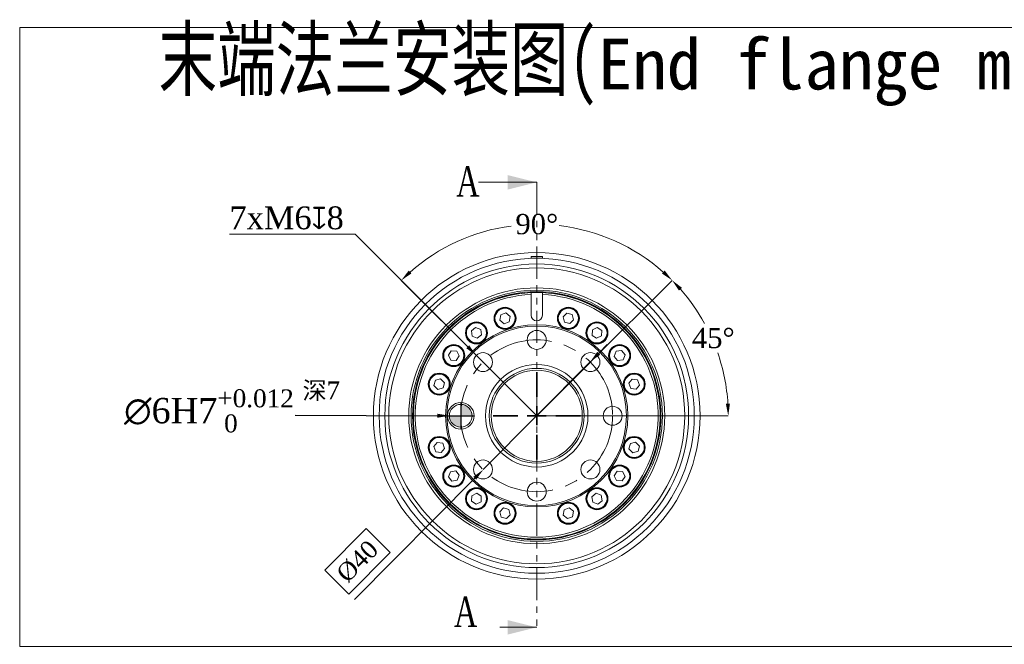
# Model space of a CAD drawing. Header units: millimetres. Extents: x 739 to 2419, y 424 to 1092.
# Tile 42 of 59: x 2035 to 2229, y 790 to 913. Entities that reach past the tile are written whole.
import ezdxf

# ---------------------------------------------------------------- set-up
doc = ezdxf.new("R2010")
doc.units = ezdxf.units.MM
doc.header["$PDSIZE"] = -1
doc.linetypes.add('CENTERX2', pattern=[20.32, 12.7, -2.54, 2.54, -2.54])
doc.linetypes.add('PHANTOM', pattern=[12.7, 6.35, -1.27, 1.27, -1.27, 1.27, -1.27])
for name, color, linetype in [('2细线层', 4, 'Continuous'), ('5剖面线层', 2, 'Continuous'), ('6文字层', 3, 'Continuous')]:
    doc.layers.add(name, color=color, linetype=linetype)
doc.layers.add('5', color=7, linetype='Continuous', lineweight=35)
doc.styles.add('PC_TEXTSTYLE', font='ISOCP.SHX', dxfattribs={"width": 0.707, "bigfont": 'GBCBIG.SHX'})
doc.styles.add('SLDTEXTSTYLE0', font='TXT', dxfattribs={"width": 0.7})
doc.styles.get("Standard").update_dxf_attribs({"font": 'times.ttf'})
doc.dimstyles.new('ISO-25', dxfattribs={"dimtxt": 3.5, "dimasz": 2.5, "dimexe": 1.25, "dimexo": 0.625, "dimtad": 1, "dimdec": 0, "dimlfac": 6.8399, "dimtxsty": 'Standard', "dimcen": 2.5, "dimadec": 0, "dimazin": 0, "dimtfac": 1, "dimtmove": 0, "dimatfit": 3, "dimfxl": 1, "dimarcsym": 0})
doc.dimstyles.new('SLDDIMSTYLE1', dxfattribs={"dimtxt": 3.5, "dimasz": 2.4, "dimexe": 0, "dimexo": 0.0625, "dimgap": 0.875, "dimtad": 0, "dimtih": 1, "dimtoh": 1, "dimdec": 4, "dimlfac": 7, "dimzin": 12, "dimdsep": 46, "dimtxsty": 'SLDTEXTSTYLE0', "dimsah": 1, "dimcen": 0.09, "dimazin": 3, "dimtfac": 1, "dimtdec": 3, "dimtofl": 0, "dimtmove": 0, "dimatfit": 3, "dimfxl": 1, "dimfrac": 2, "dimtolj": 1, "dimtzin": 12, "dimlwd": 5, "dimlwe": 5, "dimarcsym": 0})
doc.dimstyles.new('副本 (2) SLDDIMSTYLE5', dxfattribs={"dimtxt": 5, "dimasz": 2.4, "dimexe": 0, "dimexo": 0.0625, "dimgap": 0.875, "dimtad": 0, "dimtih": 1, "dimtoh": 1, "dimlfac": 1.333333, "dimrnd": 1e-09, "dimdsep": 46, "dimtxsty": 'Standard', "dimsah": 1, "dimcen": 0, "dimadec": 0, "dimazin": 2, "dimtol": 1, "dimtm": 1e-09, "dimtfac": 1, "dimtdec": 3, "dimtmove": 1, "dimatfit": 3, "dimfxl": 1, "dimfrac": 2, "dimtolj": 1, "dimtzin": 0, "dimarcsym": 0})

# ---------------------------------------------------------------- blocks, each defined once
blk = doc.blocks.new('*D117')
at = {"layer": '5', "color": 0, "lineweight": 5}
for p, q in [((2126.11, 845.86), (2110, 861.97)), ((2147.41, 845.86), (2163.52, 861.97))]:
    blk.add_line(p, q, dxfattribs=at)
for start, end in [(97.7019, 131.366), (48.634, 83.3134)]:
    blk.add_arc((2136.76, 835.2), 37.85, start, end, dxfattribs=at)
at = {"layer": '5', "color": 0}
for points in [[(2111.48, 863.9), (2112.02, 863.32), (2110, 861.97)], [(2161.5, 863.32), (2162.05, 863.9), (2163.52, 861.97)]]:
    blk.add_solid(points, dxfattribs=at)
at = {"layer": 'Defpoints', "color": 0}
for p in [(2146.56, 871.76), (2126.15, 845.81), (2147.37, 845.81), (2136.76, 835.2), (2136.76, 835.2)]:
    blk.add_point(p, dxfattribs=at)
at = {"layer": '5', "color": 0, "lineweight": 5, "insert": (2132.56, 875.09), "char_height": 4, "attachment_point": 1}
blk.add_mtext('\\A1;90%%d', dxfattribs=at)
blk = doc.blocks.new('*D118')
at = {"layer": '5', "color": 0, "lineweight": 5}
for p, q in [((2147.41, 845.86), (2163.52, 861.97)), ((2147.7, 835.2), (2174.61, 835.2))]:
    blk.add_line(p, q, dxfattribs=at)
for start, end in [(28.8307, 41.366), (3.634, 19.1756)]:
    blk.add_arc((2136.76, 835.2), 37.85, start, end, dxfattribs=at)
at = {"layer": '5', "color": 0}
for points in [[(2165.46, 860.49), (2164.87, 859.94), (2163.52, 861.97)], [(2174.13, 837.59), (2174.93, 837.62), (2174.61, 835.2)]]:
    blk.add_solid(points, dxfattribs=at)
at = {"layer": 'Defpoints', "color": 0}
for p in [(2147.37, 845.81), (2173.32, 845), (2125.89, 835.2), (2136.76, 835.2), (2147.64, 835.2)]:
    blk.add_point(p, dxfattribs=at)
at = {"layer": '5', "color": 0, "lineweight": 5, "insert": (2167.42, 852.58), "char_height": 4, "attachment_point": 1}
blk.add_mtext('\\A1;45%%d', dxfattribs=at)
blk = doc.blocks.new('*D119')
at = {"layer": '5', "color": 0, "lineweight": 5}
for p, q in [((2076.06, 871.11), (2100.9, 871.11)), ((2100.9, 871.11), (2123.13, 848.84)), ((2126.06, 845.81), (2126.24, 845.81)), ((2126.15, 845.72), (2126.15, 845.9))]:
    blk.add_line(p, q, dxfattribs=at)
at = {"layer": '5', "color": 0}
blk.add_solid([(2122.85, 848.55), (2123.42, 849.12), (2124.83, 847.14)], dxfattribs=at)
at = {"layer": 'Defpoints', "color": 0}
for p in [(2124.83, 847.14), (2127.48, 844.48)]:
    blk.add_point(p, dxfattribs=at)
at = {"layer": '5', "color": 0, "lineweight": 5, "insert": (2076.06, 876.57), "char_height": 4.5, "attachment_point": 1}
blk.add_mtext('\\A1;7xM6{\\famgdt|b0|i0|c0|p0;x}{8}', dxfattribs=at)
blk = doc.blocks.new('SW_CENTERMARKSYMBOL_1')
at = {"layer": '5', "color": 0}
for p, q in [((0, 2.5), (0, 5.75)), ((-2.5, 0), (-5.75, 0)), ((0, 0), (-1.25, 0)), ((0, 0), (0, 1.25)), ((0, 0), (0, -1.25)), ((0, 0), (1.25, 0)), ((2.5, 0), (5.75, 0)), ((0, -2.5), (0, -5.75))]:
    blk.add_line(p, q, dxfattribs=at)
blk = doc.blocks.new('*D137')
at = {"color": 0, "lineweight": -2}
for p, q in [((2149.01, 847.56), (2150.7, 849.26)), ((2147.32, 845.85), (2126.2, 824.56)), ((2100.74, 798.89), (2124.51, 822.85)), ((2103.06, 812.9), (2094.9, 804.68)), ((2107.81, 808.19), (2103.06, 812.9)), ((2099.66, 799.96), (2107.81, 808.19)), ((2094.9, 804.68), (2099.66, 799.96))]:
    blk.add_line(p, q, dxfattribs=at)
at = {"color": 0}
for points in [[(2148.73, 847.84), (2149.3, 847.28), (2147.32, 845.85)], [(2124.79, 822.57), (2124.22, 823.13), (2126.2, 824.56)]]:
    blk.add_solid(points, dxfattribs=at)
at = {"layer": 'Defpoints', "color": 0}
for p in [(2147.32, 845.85), (2126.2, 824.56)]:
    blk.add_point(p, dxfattribs=at)
at = {"color": 0, "lineweight": 5, "insert": (2101.36, 806.43), "char_height": 3.5, "attachment_point": 5, "rotation": 45.233}
blk.add_mtext('%%c40', dxfattribs=at)
blk = doc.blocks.new('*D140')
at = {"color": 0, "lineweight": -2}
blk.add_line((2089.04, 835.3), (2117.11, 835.22), dxfattribs=at)
at = {"color": 0}
blk.add_solid([(2117.11, 834.82), (2117.11, 835.62), (2119.51, 835.21)], dxfattribs=at)
at = {"layer": 'Defpoints', "color": 0}
for p in [(2119.51, 835.21), (2124.01, 835.2)]:
    blk.add_point(p, dxfattribs=at)
at = {"color": 0, "insert": (2072.01, 836.2), "char_height": 5, "attachment_point": 5, "rotation": 359.8357}
blk.add_mtext('\\A1;{\\A1;∅6H7{}{\\H0.71x;\\C2;\\S+0.012^  0;}}', dxfattribs=at)

msp = doc.modelspace()

# ---------------------------------------------------------------- hatches: boundary and pattern name
at = {"layer": '5剖面线层'}
h = msp.add_hatch(color=0, dxfattribs=at)
h.dxf.hatch_style = 1
h.paths.add_polyline_path([(2119.511051, 835.204749), (2121.761051, 835.204749), (2121.761051, 832.954749, -0.4142136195)])
h.paths.add_polyline_path([(2121.761051, 835.204749, -0.0375528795), (2121.929801, 837.448412, -0.3923929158), (2124.011051, 835.204749)])

# ---------------------------------------------------------------- linework, layer by layer
at = {"color": 7, "linetype": 'Continuous', "lineweight": 5}
for p, q in [((2125.241051, 881.342349), (2136.761051, 881.342349)), ((2135.636051, 866.329747), (2135.636051, 866.684654)), ((2136.761051, 866.329747), (2135.636051, 866.329747)), ((2136.761051, 866.704748), (2136.761051, 866.329747)), ((2137.886051, 866.329747), (2136.761051, 866.329747)), ((2137.886051, 866.684654), (2137.886051, 866.329747)), ((2135.636051, 859.553772), (2135.636051, 859.178366)), ((2135.636051, 855.079748), (2135.636051, 859.178366)), ((2137.886051, 859.178366), (2137.886051, 859.553772)), ((2137.886051, 859.178366), (2137.886051, 855.079748)), ((2129.67047, 855.145145), (2129.496765, 854.083006)), ((2129.496765, 854.083006), (2130.329753, 853.401503)), ((2130.677162, 855.525783), (2129.67047, 855.145145)), ((2131.51015, 854.84428), (2130.677162, 855.525783)), ((2131.336445, 853.78214), (2131.51015, 854.84428)), ((2142.745322, 855.504608), (2141.980481, 854.74742)), ((2141.980481, 854.74742), (2142.253806, 853.706455)), ((2143.783486, 855.220831), (2142.745322, 855.504608)), ((2143.291969, 853.422678), (2144.056809, 854.179866)), ((2144.056809, 854.179866), (2143.783486, 855.220831)), ((2124.695384, 852.651176), (2123.855586, 851.978082)), ((2123.855586, 851.978082), (2124.018601, 850.91425)), ((2125.698198, 852.260435), (2124.695384, 852.651176)), ((2125.861214, 851.196603), (2125.698198, 852.260435)), ((2130.329753, 853.401503), (2131.336445, 853.78214)), ((2142.253806, 853.706455), (2143.291969, 853.422678)), ((2147.764042, 852.178041), (2147.702313, 851.103564)), ((2148.725432, 852.661821), (2147.764042, 852.178041)), ((2149.625094, 852.071123), (2148.725432, 852.661821)), ((2149.563364, 850.996644), (2149.625094, 852.071123)), ((2124.018601, 850.91425), (2125.021417, 850.523511)), ((2125.021417, 850.523511), (2125.861214, 851.196603)), ((2147.702313, 851.103564), (2148.601973, 850.512864)), ((2148.601973, 850.512864), (2149.563364, 850.996644)), ((2153.534385, 848.110214), (2152.470553, 847.947199)), ((2154.207479, 847.270416), (2153.534385, 848.110214)), ((2119.894677, 848.068791), (2119.303979, 847.169129)), ((2119.303979, 847.169129), (2119.787759, 846.207739)), ((2119.787759, 846.207739), (2120.862237, 846.14601)), ((2120.969156, 848.007061), (2119.894677, 848.068791)), ((2120.862237, 846.14601), (2121.452936, 847.045671)), ((2121.452936, 847.045671), (2120.969156, 848.007061)), ((2152.470553, 847.947199), (2152.079814, 846.944384)), ((2152.079814, 846.944384), (2152.752905, 846.104586)), ((2152.752905, 846.104586), (2153.816738, 846.267602)), ((2153.816738, 846.267602), (2154.207479, 847.270416)), ((2117.785934, 842.500507), (2116.744969, 842.227183)), ((2118.543122, 841.735666), (2117.785934, 842.500507)), ((2155.639309, 842.469035), (2154.957806, 841.636047)), ((2156.701448, 842.29533), (2155.639309, 842.469035)), ((2157.082086, 841.288638), (2156.701448, 842.29533)), ((2116.744969, 842.227183), (2116.461193, 841.189019)), ((2116.461193, 841.189019), (2117.21838, 840.424179)), ((2117.21838, 840.424179), (2118.259346, 840.697503)), ((2118.259346, 840.697503), (2118.543122, 841.735666)), ((2154.957806, 841.636047), (2155.338443, 840.629355)), ((2155.338443, 840.629355), (2156.400583, 840.455651)), ((2156.400583, 840.455651), (2157.082086, 841.288638)), ((2117.12152, 829.953847), (2116.440017, 829.12086)), ((2116.440017, 829.12086), (2116.820655, 828.114167)), ((2118.18366, 829.780142), (2117.12152, 829.953847)), ((2117.882794, 827.940462), (2118.564297, 828.77345)), ((2118.564297, 828.77345), (2118.18366, 829.780142)), ((2155.262757, 829.711995), (2154.978981, 828.673831)), ((2154.978981, 828.673831), (2155.736169, 827.908991)), ((2156.303723, 829.985319), (2155.262757, 829.711995)), ((2157.06091, 829.220478), (2156.303723, 829.985319)), ((2156.777134, 828.182314), (2157.06091, 829.220478)), ((2116.820655, 828.114167), (2117.882794, 827.940462)), ((2155.736169, 827.908991), (2156.777134, 828.182314)), ((2119.705365, 824.141895), (2119.314624, 823.139081)), ((2119.314624, 823.139081), (2119.987718, 822.299283)), ((2120.769197, 824.304911), (2119.705365, 824.141895)), ((2121.442289, 823.465114), (2120.769197, 824.304911)), ((2121.05155, 822.462299), (2121.442289, 823.465114)), ((2152.659866, 824.263487), (2152.069167, 823.363827)), ((2152.069167, 823.363827), (2152.552947, 822.402437)), ((2153.734344, 824.201758), (2152.659866, 824.263487)), ((2153.627426, 822.340707), (2154.218124, 823.240368)), ((2154.218124, 823.240368), (2153.734344, 824.201758)), ((2119.987718, 822.299283), (2121.05155, 822.462299)), ((2152.552947, 822.402437), (2153.627426, 822.340707)), ((2123.958739, 819.412853), (2123.897009, 818.338374)), ((2124.92013, 819.896633), (2123.958739, 819.412853)), ((2125.81979, 819.305934), (2124.92013, 819.896633)), ((2125.758061, 818.231456), (2125.81979, 819.305934)), ((2148.500686, 819.885987), (2147.660889, 819.212895)), ((2147.660889, 819.212895), (2147.823905, 818.149062)), ((2149.503501, 819.495247), (2148.500686, 819.885987)), ((2149.666517, 818.431415), (2149.503501, 819.495247)), ((2123.897009, 818.338374), (2124.796671, 817.747677)), ((2124.796671, 817.747677), (2125.758061, 818.231456)), ((2130.230134, 816.986819), (2129.465293, 816.229631)), ((2131.268297, 816.703043), (2130.230134, 816.986819)), ((2143.19235, 817.007995), (2142.185658, 816.627357)), ((2144.025338, 816.326491), (2143.19235, 817.007995)), ((2147.823905, 818.149062), (2148.826719, 817.758322)), ((2148.826719, 817.758322), (2149.666517, 818.431415)), ((2129.465293, 816.229631), (2129.738617, 815.188666)), ((2129.738617, 815.188666), (2130.776781, 814.90489)), ((2130.776781, 814.90489), (2131.541622, 815.662077)), ((2131.541622, 815.662077), (2131.268297, 816.703043)), ((2142.185658, 816.627357), (2142.011953, 815.565218)), ((2142.011953, 815.565218), (2142.844941, 814.883714)), ((2142.844941, 814.883714), (2143.851633, 815.264352)), ((2143.851633, 815.264352), (2144.025338, 816.326491)), ((2125.241051, 793.404166), (2136.761051, 793.404166))]:
    msp.add_line(p, q, dxfattribs=at)
at = {"color": 1, "linetype": 'PHANTOM', "lineweight": 5}
msp.add_line((2136.761051, 881.342349), (2136.761051, 793.404166), dxfattribs=at)
for p, q in [((2121.761051, 837.829749), (2121.761051, 832.579749)), ((2119.136051, 835.204749), (2124.386051, 835.204749))]:
    msp.add_line(p, q)
at = {"color": 7, "linetype": 'Continuous', "lineweight": 5}
for centre, radius in [((2136.761049, 835.204331), 32.264411), ((2136.761051, 835.204749), 31.125), ((2136.761051, 835.204749), 30), ((2136.76105, 835.204749), 29.242229), ((2136.761051, 835.204748), 25.282411), ((2136.761051, 835.204749), 24.820505), ((2136.761051, 835.204749), 24.524999), ((2136.761051, 835.204749), 24.389918), ((2130.503457, 854.463643), 2.175), ((2130.503457, 854.463643), 2.0625), ((2130.503458, 854.463643), 1.9875), ((2143.018646, 854.463643), 2.175), ((2143.018646, 854.463643), 2.0625), ((2143.018645, 854.463643), 1.9875), ((2136.761052, 835.204748), 18), ((2136.761051, 835.204749), 17.727022), ((2124.8584, 851.587343), 2.175), ((2124.8584, 851.587343), 2.0625), ((2124.8584, 851.587343), 1.9875), ((2136.761051, 850.204749), 1.875), ((2148.663702, 851.587343), 2.175), ((2148.663703, 851.587343), 2.0625), ((2148.663703, 851.587343), 1.9875), ((2120.378457, 847.1074), 2.175), ((2120.378457, 847.1074), 2.0625), ((2120.378457, 847.1074), 1.9875), ((2153.143646, 847.1074), 2.175), ((2153.143646, 847.1074), 2.0625), ((2153.143646, 847.1074), 1.9875), ((2126.15445, 845.81135), 1.875), ((2147.367654, 845.811351), 1.875), ((2136.761051, 835.204749), 10.125), ((2136.761051, 835.204749), 9.375), ((2136.761052, 835.204748), 9), ((2117.502157, 841.462343), 2.175), ((2117.502157, 841.462343), 2.0625), ((2117.502157, 841.462342), 1.9875), ((2156.019946, 841.462343), 2.175), ((2156.019946, 841.462343), 2.0625), ((2156.019946, 841.462342), 1.9875), ((2121.761051, 835.204749), 2.625), ((2121.761051, 835.204749), 2.25), ((2151.761052, 835.204749), 1.875), ((2117.502157, 828.947154), 2.175), ((2117.502157, 828.947155), 2.0625), ((2117.502157, 828.947155), 1.9875), ((2156.019947, 828.947155), 2.175), ((2156.019946, 828.947154), 2.0625), ((2156.019946, 828.947155), 1.9875), ((2120.378457, 823.302097), 2.175), ((2120.378457, 823.302097), 2.0625), ((2120.378457, 823.302097), 1.9875), ((2126.154449, 824.598147), 1.875), ((2147.367653, 824.598147), 1.875), ((2153.143646, 823.302097), 2.175), ((2153.143646, 823.302097), 2.0625), ((2153.143646, 823.302097), 1.9875), ((2124.8584, 818.822155), 2.175), ((2124.8584, 818.822154), 2.0625), ((2136.761051, 820.204748), 1.875), ((2148.663703, 818.822155), 2.175), ((2148.663703, 818.822154), 2.0625), ((2124.8584, 818.822154), 1.9875), ((2148.663703, 818.822154), 1.9875), ((2130.503457, 815.945854), 2.175), ((2130.503457, 815.945854), 2.0625), ((2130.503458, 815.945854), 1.9875), ((2143.018646, 815.945854), 2.175001), ((2143.018646, 815.945854), 2.0625), ((2143.018645, 815.945854), 1.9875)]:
    msp.add_circle(centre, radius, dxfattribs=at)
for centre, radius, start, end in [((2136.761051, 835.204748), 24.375, 92.6453604, 87.3546396), ((2136.761051, 835.204748), 24, 92.68672418, 87.31327582), ((2136.761051, 835.204878), 24.37487, 87.35462553, 92.64537447), ((2136.761052, 855.07975), 1.125001, 180.00005825, 269.99996843), ((2136.761051, 855.07975), 1.125001, 270.00003157, 359.99994175)]:
    msp.add_arc(centre, radius, start, end, dxfattribs=at)
for points, knots in [([(2135.636051, 866.684654), (2135.657175, 866.685395), (2135.739271, 866.688274), (2135.915373, 866.693681), (2136.186829, 866.700018), (2136.479741, 866.704096), (2136.678637, 866.704557), (2136.761051, 866.704748)], [0, 0, 0, 0, 0.0563513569, 0.2190129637, 0.4697243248, 0.7802733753, 1, 1, 1, 1]), ([(2136.761051, 866.704748), (2136.885137, 866.704329), (2137.119331, 866.703539), (2137.437253, 866.697909), (2137.678992, 866.691583), (2137.819803, 866.686999), (2137.876883, 866.684979), (2137.886051, 866.684654)], [0, 0, 0, 0, 0.3308227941, 0.6243839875, 0.8477231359, 0.9755414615, 1, 1, 1, 1])]:
    msp.add_open_spline(points, degree=3, knots=knots, dxfattribs=at)
for points in [[(2136.761051, 881.342349), (2131.001051, 882.782349), (2131.001051, 879.902349)], [(2136.761051, 793.404166), (2131.001051, 794.844166), (2131.001051, 791.964166)]]:
    msp.add_solid(points, dxfattribs=at)
at = {"layer": '5', "lineweight": 5}
for q in [(2126.15445, 845.81135), (2147.367653, 845.81135), (2151.761051, 835.204749)]:
    msp.add_line((2136.761051, 835.204749), q, dxfattribs=at)
at = {"layer": '5', "linetype": 'CENTERX2', "lineweight": 5}
msp.add_circle((2136.761051, 835.204749), 15, dxfattribs=at)

# ---------------------------------------------------------------- block references
at = {"layer": '5', "color": 1, "lineweight": 5, "xscale": 1.5, "yscale": 1.5, "zscale": 1.5}
msp.add_blockref('SW_CENTERMARKSYMBOL_1', (2136.761051, 835.204749), dxfattribs=at)

# ---------------------------------------------------------------- texts
at = {"color": 7, "linetype": 'Continuous', "lineweight": 5, "insert": (2120.868158, 884.518624), "char_height": 6, "attachment_point": 1, "style": 'SLDTEXTSTYLE0'}
msp.add_mtext('{\\fTimes New Roman|b0|i0|c0|p0;A}', dxfattribs=at)
at = {"layer": '2细线层', "color": 0, "lineweight": 5, "insert": (2062.062614, 911.70933), "char_height": 12, "width": 425.38727198, "attachment_point": 1, "style": 'PC_TEXTSTYLE'}
msp.add_mtext('{\\fSimSun|b0|i0|c134|p0;末端法兰安装图(\\f宋体|b0|i0|c134|p0;\\H0.833333x;\\W1;\\C256;End flange mounting size\\fSimSun|b0|i0|c134|p0;\\H1.2x;\\W0.707;\\C0;)}', dxfattribs=at)
at = {"layer": '6文字层', "lineweight": 5, "insert": (2090.493958, 841.983207), "char_height": 3.5, "width": 22.18654903, "attachment_point": 1}
msp.add_mtext('{\\f宋体|b0|i0|c134|p2;深}7', dxfattribs=at)

# ---------------------------------------------------------------- dimensions: what is measured, and where the dimension line sits
dim = msp.add_diameter_dim_2p(p1=(2124.011042, 835.198297), p2=(2119.51106, 835.2112), text='{\\A1;<>H7{}{\\H0.71x;\\C2;\\S+0.012^  0;}}', dimstyle='副本 (2) SLDDIMSTYLE5', override={"dimgap": 0.875, "dimtad": 0, "dimtih": 0, "dimtoh": 0, "dimdec": 2, "dimlfac": 1.333333, "dimpost": '', "dimcen": 0, "dimse1": 0, "dimse2": 0, "dimsd1": 0, "dimsd2": 0, "dimtol": 0, "dimlim": 0, "dimtp": 0.012, "dimtm": 0, "dimtdec": 3, "dimtix": 0, "dimtofl": 0, "dimatfit": 3, "dimtvp": 0.1, "dimfrac": 0})
dim.commit()
dim.dimension.update_dxf_attribs({"geometry": '*D140', "text_midpoint": (2072.004076, 835.347419), "dimtype": 163})
at = {"layer": '5', "lineweight": 5}
dim = msp.add_diameter_dim_2p(p1=(2127.479241, 844.484492), p2=(2124.829659, 847.138209), text='7xM6{\\famgdt|b0|i0|c0|p0;x}{8}', dimstyle='SLDDIMSTYLE1', override={"dimtxt": 4.5, "dimgap": 0.875, "dimtad": 1, "dimtih": 1, "dimtoh": 1, "dimdec": 4, "dimlfac": 7, "dimpost": '<>', "dimtxsty": 'Standard', "dimcen": 0.09, "dimse1": 0, "dimse2": 0, "dimsd1": 0, "dimsd2": 0, "dimtix": 0, "dimtofl": 0, "dimatfit": 3, "dimtvp": 0.1, "dimfrac": 0}, dxfattribs=at)
dim.commit()
dim.dimension.update_dxf_attribs({"geometry": '*D119', "text_midpoint": (2100.900088, 871.105122), "dimtype": 163})
for base, line1, line2, picture, middle in [((2146.556425, 871.761582), ((2147.367653, 845.81135), (2136.761051, 835.204749)), ((2126.15445, 845.81135), (2136.761051, 835.204749)), '*D117', (2136.428377, 873.049705)), ((2173.317885, 845.000123), ((2147.636051, 835.204749), (2125.886051, 835.204749)), ((2136.761051, 835.204749), (2147.367653, 845.81135)), '*D118', (2171.358889, 850.545579))]:
    dim = msp.add_angular_dim_2l(base=base, line1=line1, line2=line2, dimstyle='SLDDIMSTYLE1', override={"dimtxt": 4, "dimtxsty": 'Standard'}, dxfattribs=at)
    dim.commit()
    dim.dimension.update_dxf_attribs({"geometry": picture, "text_midpoint": middle, "dimtype": 162})

# ---------------------------------------------------------------- next in the draw order: texts
at = {"color": 7, "linetype": 'Continuous', "lineweight": 5, "insert": (2120.438631, 799.47201), "char_height": 6, "attachment_point": 1, "style": 'SLDTEXTSTYLE0', "bg_fill": 2}
msp.add_mtext('{\\fTimes New Roman|b0|i0|c0|p0;A}', dxfattribs=at)

# ---------------------------------------------------------------- next in the draw order: linework, layer by layer
at = {"color": 3, "lineweight": 5}
msp.add_lwpolyline([(2034.624306, 911.918033), (2366.520641, 911.918033), (2366.520641, 789.622556), (2034.624306, 789.622556)], close=True, dxfattribs=at)

# ---------------------------------------------------------------- next in the draw order: dimensions: what is measured, and where the dimension line sits
at = {"lineweight": 5}
dim = msp.add_diameter_dim_2p(p1=(2147.324436, 845.854392), p2=(2126.197667, 824.555106), text='%%c40', dimstyle='ISO-25', override={"dimtxt": 3.5, "dimasz": 2.4, "dimexe": 1, "dimexo": 0, "dimgap": -1.524, "dimtad": 1, "dimtih": 0, "dimtoh": 0, "dimdec": 2, "dimlfac": 5, "dimzin": 0, "dimpost": '<>', "dimcen": 0, "dimse1": 0, "dimse2": 0, "dimsd1": 0, "dimsd2": 0, "dimadec": 2, "dimtdec": 3, "dimtix": 0, "dimtofl": 1, "dimatfit": 3, "dimtvp": 0.1, "dimtzin": 0}, dxfattribs=at)
dim.commit()
dim.dimension.update_dxf_attribs({"geometry": '*D137', "text_midpoint": (2104.818711, 803.001574), "dimtype": 163})

doc.saveas('drawing.dxf')
